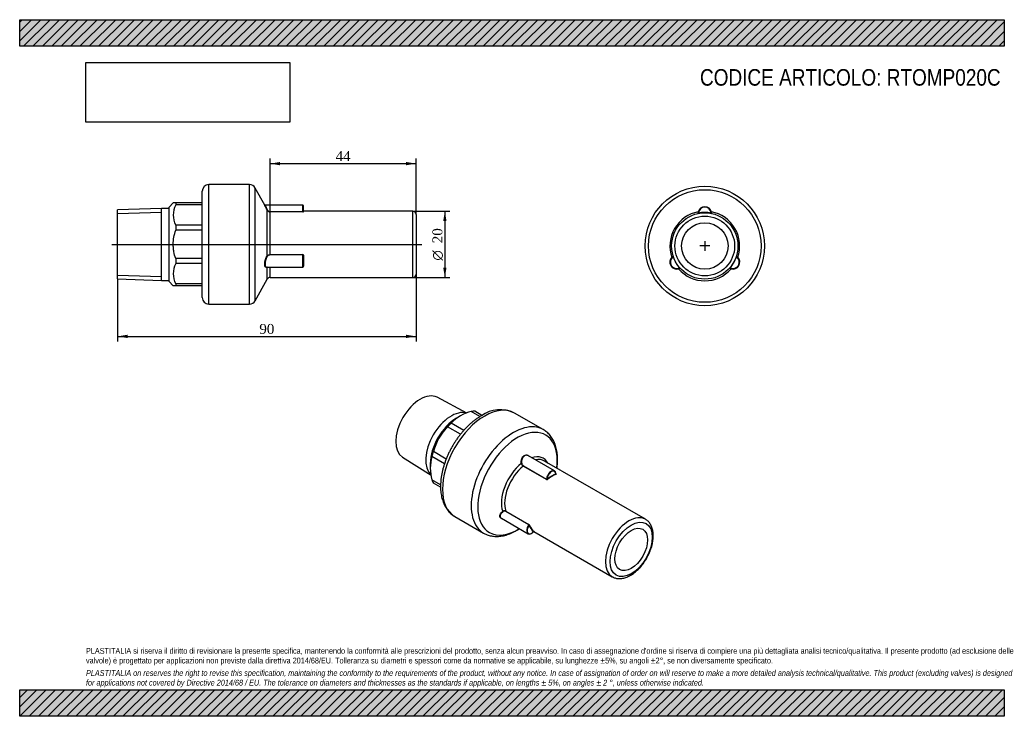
# Model space of a CAD drawing. Header units: millimetres. Extents: x 0 to 297, y 0 to 210.
import ezdxf
from ezdxf.enums import TextEntityAlignment as Align
from ezdxf.lldxf.tags import DXFTag

# ---------------------------------------------------------------- set-up
doc = ezdxf.new("R2010")
doc.units = ezdxf.units.MM
for name, color, linetype in [('Default', 7, 'Continuous'), ('DV3_Default', 7, 'Continuous'), ('IOM020C', 7, 'Continuous'), ('PARTE_PE_020', 7, 'Continuous')]:
    doc.layers.add(name, color=color, linetype=linetype)
doc.styles.add('SEACAD_Solid_Edge_ANSI1_Symbols', font='semeca1.ttf')
doc.styles.add('SEACAD_Times_New_Roman', font='times.ttf')
tags = doc.linetypes.add('CENTER2', pattern=[28.575, 19.05, -3.175, 3.175, -3.175]).pattern_tags.tags
tags[10:11] = [DXFTag(74, 4), DXFTag(75, 0), DXFTag(340, '0'), DXFTag(46, 0.0), DXFTag(50, 0.0), DXFTag(44, 0.0), DXFTag(45, 0.0)]
tags[8:9] = [DXFTag(74, 4), DXFTag(75, 0), DXFTag(340, '0'), DXFTag(46, 0.0), DXFTag(50, 0.0), DXFTag(44, 0.0), DXFTag(45, 0.0)]
tags[6:7] = [DXFTag(74, 4), DXFTag(75, 0), DXFTag(340, '0'), DXFTag(46, 0.0), DXFTag(50, 0.0), DXFTag(44, 0.0), DXFTag(45, 0.0)]
tags[4:5] = [DXFTag(74, 4), DXFTag(75, 0), DXFTag(340, '0'), DXFTag(46, 0.0), DXFTag(50, 0.0), DXFTag(44, 0.0), DXFTag(45, 0.0)]
doc.dimstyles.new('ANSImm', dxfattribs={"dimtxt": 3, "dimasz": 3, "dimexe": 1.5, "dimexo": 0, "dimgap": 0.75, "dimtad": 1, "dimdsep": 46, "dimtxsty": 'SEACAD_Times_New_Roman', "dimblk1": '_SE_FILLED', "dimblk2": '_SE_FILLED', "dimsah": 1, "dimcen": 1.5, "dimazin": 0, "dimtfac": 0.85, "dimtdec": 3, "dimtofl": 0, "dimtmove": 0, "dimatfit": 3, "dimfxl": 1, "dimarcsym": 0})
picture_1 = doc.add_image_def('image1.jpg', size_in_pixel=(4302, 1260))

# ---------------------------------------------------------------- blocks, each defined once
blk = doc.blocks.new('SEANNOT_GROUP')
at = {"layer": 'Default', "color": 7, "linetype": 'CENTER2'}
for p, q in [((206.66, 143.28), (206.66, 140.28)), ((208.16, 141.78), (205.16, 141.78))]:
    blk.add_line(p, q, dxfattribs=at)
blk = doc.blocks.new('SEANNOT_GROUP1')
at = {"layer": 'Default', "color": 7, "linetype": 'CENTER2'}
for p, q in [((206.66, 143.28), (206.66, 140.28)), ((208.16, 141.78), (205.16, 141.78))]:
    blk.add_line(p, q, dxfattribs=at)
blk = doc.blocks.new('SE')
at = {"layer": 'IOM020C', "color": 7, "linetype": 'Continuous'}
for p, q in [((134.89, 91.43), (125.92, 96.16)), ((132.69, 90.41), (131.78, 89.89)), ((138.84, 90.37), (136.23, 91.87)), ((139.45, 90.73), (137.29, 91.98)), ((132.96, 85.02), (129.09, 87.25)), ((133.94, 86.17), (130.15, 88.36)), ((115.48, 78.09), (124.08, 72.68)), ((128.14, 76.14), (124.35, 78.32)), ((128.66, 77.56), (124.79, 79.79)), ((123.84, 76.15), (123.84, 75.1)), ((126.96, 69.79), (124.35, 71.29)), ((126.95, 69.08), (124.79, 70.33))]:
    blk.add_line(p, q, dxfattribs=at)
for centre, radius, start, end in [((138.93, 80.17), 12.01, 102.9849, 137.0151), ((140.37, 75.77), 16.09, 134.4874, 165.5126), ((136.53, 74.81), 12.67, 163.9037, 196.0963)]:
    blk.add_arc(centre, radius, start, end, dxfattribs=at)
for centre, major_axis, start_param, end_param in [((120.82, 87.06), (-5.22, -9.04), 3.163693, 6.261085), ((130.15, 81.67), (5.42, 9.4), 0.132901, 3.004628), ((131.78, 80.73), (5.61, 9.72), 0.785398, 2.356194), ((133.19, 79.91), (6.61, 11.45), 0.331556, 0.453842), ((133.19, 79.91), (6.61, 11.45), 1.116954, 1.239241), ((133.19, 79.91), (-6.61, -11.45), -1.239241, -1.116954), ((147.83, 71.46), (-4.62, -8.01), -3.406139, -3.392151), ((133.19, 79.91), (-6.61, -11.45), -0.453842, -0.331556)]:
    blk.add_ellipse(centre, major_axis=major_axis, ratio=0.57735, start_param=start_param, end_param=end_param, dxfattribs=at)
at = {"layer": 'PARTE_PE_020', "color": 7, "linetype": 'Continuous'}
for p, q in [((157.93, 86.41), (149.26, 91.42)), ((161.34, 73.97), (153.46, 78.52)), ((158.88, 71.37), (151.88, 75.42)), ((151.93, 75.52), (158.93, 71.48)), ((188.75, 59.38), (158.34, 76.94)), ((161.79, 73.09), (161.81, 73.07)), ((131.26, 60.24), (139.93, 55.24)), ((145.29, 59.69), (153.34, 55.04)), ((153.59, 57.72), (146.59, 61.76)), ((146.62, 61.87), (153.62, 57.83)), ((155.1, 55.71), (178.75, 42.06))]:
    blk.add_line(p, q, dxfattribs=at)
for centre, radius, start, end in [((144.93, 82.52), 9.89, 64.03, 124.983), ((152.52, 76.47), 1.24, 191.0638, 238.6998), ((152.48, 76.44), 1.07, 190.3846, 239.0518), ((158.99, 71.62), 0.273, 245.2338, 308.1239), ((160.68, 73.07), 1.1, 0.8848, 6.9569), ((146.22, 61.12), 0.849, 62.1722, 128.2114), ((146.24, 61.1), 0.745, 61.6164, 127.9137), ((153.49, 57.57), 0.182, 7.9673, 56.3946), ((153.37, 57.42), 0.484, 24.2663, 58.3909), ((153.19, 57.19), 2.38, 299.2897, 320.7305)]:
    blk.add_arc(centre, radius, start, end, dxfattribs=at)
for centre, major_axis, ratio, start_param, end_param in [((140.26, 75.83), (-9, -15.59), 0.57735, 3.141593, 6.283185), ((148.93, 70.83), (-9, -15.59), 0.57735, 3.141252, 6.283185), ((150.16, 70.11), (-8.49, -14.7), 0.57735, 2.200596, 6.283185), ((152.73, 68.63), (-5.26, -9.1), 0.57735, 2.828559, 3.69748), ((153.34, 68.28), (-5, -8.66), 0.57735, 3.141593, 3.608821), ((152.73, 68.63), (-5.26, -9.1), 0.57735, 4.119683, 5.828694), ((153.34, 68.28), (-5, -8.66), 0.57735, 4.136279, 5.812098), ((151.36, 76.23), (-0.0989, -0.0147), 0.099155, 3.938475, 5.287764), ((151.86, 75.49), (-0.05, -0.0866), 0.57735, 0.994686, 2.317304), ((153.34, 68.28), (-5, -8.66), 0.57735, 3.137619, 3.141593), ((160.34, 72.23), (-1, -1.73), 0.57735, 2.478286, 3.886938), ((158.86, 71.44), (-0.05, -0.0866), 0.57735, 0.994686, 2.317304), ((160.34, 72.23), (-1, -1.73), 0.57735, 3.886938, 5.458897), ((160.42, 64.19), (5.05, 8.75), 0.57735, 0.59655, 0.974246), ((160.42, 72.19), (-0.95, -1.65), 0.57735, -0.872116, -0.849903), ((159.15, 71.48), (-0.0624, 0.0782), 0.458701, 0.707238, 2.278035), ((160.42, 72.19), (-0.95, -1.65), 0.57735, 3.693758, 5.41107), ((160.49, 64.15), (5, 8.66), 0.57735, 0.59655, 0.974246), ((160.42, 72.19), (-0.95, -1.65), 0.57735, 2.420699, 3.693758), ((161.83, 73.03), (-0.0336, 0.0942), 0.67547, 0.899422, 2.470218), ((161.83, 73.16), (0.05, 0.0866), 0.57735, 3.130685, 3.717703), ((145.73, 61.72), (-0.0617, 0.0787), 0.266899, 4.152241, 5.50153), ((146.55, 61.81), (-0.05, -0.0866), 0.57735, 1.347888, 2.670505), ((183.75, 50.72), (-5, -8.66), 0.57735, 3.141268, 6.277861), ((150.16, 70.11), (-8.49, -14.7), 0.57735, 0, 0.829539), ((154.42, 56.73), (0.95, 1.65), 0.57735, 1.373502, 4.386085), ((154.34, 56.77), (1, 1.73), 0.57735, 1.347888, 2.378132), ((153.55, 57.76), (-0.05, -0.0866), 0.57735, 1.347888, 2.670505), ((153.74, 57.55), (-0.0939, -0.0343), 0.734982, 3.693664, 5.26446), ((160.42, 64.19), (-5.05, -8.75), 0.57735, 5.832538, 6.210234), ((160.49, 64.15), (-5, -8.66), 0.57735, 5.832538, 6.210234), ((148.93, 70.83), (-9, -15.59), 0.57735, 0, 0.000162), ((154.34, 56.77), (1, 1.73), 0.57735, 2.378132, 3.897808), ((155.08, 55.64), (-0.0605, -0.0796), 0.814325, 3.244307, 4.815103), ((183.75, 50.72), (-5, -8.66), 0.57735, 6.277861, 6.283185)]:
    blk.add_ellipse(centre, major_axis=major_axis, ratio=ratio, start_param=start_param, end_param=end_param, dxfattribs=at)
for major_axis in [(4.5, 7.79), (-3.5, -6.06)]:
    blk.add_ellipse((184.46, 50.31), major_axis=major_axis, ratio=0.57735, dxfattribs=at)
for points, knots in [([(139.26, 90.63), (139.11, 90.53), (138.73, 90.31), (138.05, 89.87), (137.29, 89.32), (136.53, 88.71), (135.78, 88.06), (135.06, 87.37), (134.35, 86.64), (133.66, 85.87), (132.99, 85.07), (132.36, 84.24), (131.74, 83.38), (131.16, 82.5), (130.61, 81.59), (130.09, 80.67), (129.6, 79.72), (129.15, 78.77), (128.74, 77.8), (128.37, 76.83), (128.04, 75.85), (127.74, 74.87), (127.5, 73.89), (127.29, 72.92), (127.13, 71.96), (127.02, 71), (126.96, 70.07), (126.94, 69.14), (126.97, 68.24), (127.06, 67.37), (127.19, 66.52), (127.37, 65.7), (127.61, 64.92), (127.89, 64.17), (128.22, 63.47), (128.59, 62.82), (129.01, 62.22), (129.47, 61.67), (129.97, 61.17), (130.5, 60.73), (130.95, 60.42), (131.2, 60.28), (131.27, 60.25)], [0, 0, 0, 0, 0.013968, 0.040085, 0.066177, 0.092242, 0.118272, 0.144265, 0.170221, 0.196142, 0.222032, 0.247897, 0.273741, 0.29957, 0.325392, 0.351213, 0.377037, 0.40287, 0.42872, 0.454591, 0.480491, 0.506426, 0.532401, 0.558422, 0.584493, 0.610614, 0.636785, 0.663001, 0.68925, 0.715509, 0.74174, 0.7679, 0.793933, 0.819778, 0.845375, 0.870671, 0.895635, 0.920259, 0.944564, 0.968597, 0.992425, 1, 1, 1, 1]), ([(162.06, 74.79), (162.07, 74.88), (162.13, 75.29), (162.2, 76.01), (162.25, 76.94), (162.24, 77.86), (162.19, 78.75), (162.09, 79.62), (161.94, 80.46), (161.74, 81.26), (161.48, 82.03), (161.18, 82.75), (160.83, 83.44), (160.44, 84.07), (160.01, 84.65), (159.53, 85.18), (159.02, 85.66), (158.48, 86.08), (158.13, 86.29), (157.93, 86.41)], [0.6923247, 0.6923247, 0.6923247, 0.6923247, 0.697753, 0.7172481, 0.7367793, 0.756341, 0.7759228, 0.7955014, 0.8150478, 0.834526, 0.8538927, 0.8731015, 0.8921089, 0.9108812, 0.9294009, 0.9476708, 0.9657141, 0.9835719, 1, 1, 1, 1]), ([(151.3, 76.23), (151.23, 76.7), (151.27, 77.2), (151.59, 78.06), (151.87, 78.42), (152.54, 78.81), (152.92, 78.83), (153.45, 78.61), (153.63, 78.49), (153.78, 78.34)], [0, 0, 0, 0, 0.25, 0.25, 0.5, 0.5, 0.75, 0.75, 0.8835526, 0.8835526, 0.8835526, 0.8835526]), ([(153.39, 78.55), (153.36, 78.57), (153.33, 78.59), (152.96, 78.74), (152.58, 78.72), (151.94, 78.35), (151.68, 78.01), (151.38, 77.17), (151.35, 76.7), (151.43, 76.25)], [0.2241749, 0.2241749, 0.2241749, 0.2241749, 0.25, 0.25, 0.5, 0.5, 0.75, 0.75, 1, 1, 1, 1]), ([(158.93, 71.48), (158.94, 71.48), (158.94, 71.48), (158.95, 71.48), (158.96, 71.47), (158.97, 71.47), (158.98, 71.47), (158.99, 71.47), (159, 71.48), (159.01, 71.48), (159.02, 71.48), (159.04, 71.49), (159.05, 71.5), (159.06, 71.5), (159.07, 71.51), (159.07, 71.52)], [0, 0, 0, 0, 0.11363, 0.11363, 0.11363, 0.320623, 0.320623, 0.320623, 0.539278, 0.539278, 0.539278, 0.767521, 0.767521, 0.767521, 1, 1, 1, 1]), ([(161.79, 73.08), (161.79, 73.08), (161.79, 73.08), (161.78, 73.08), (161.78, 73.07), (161.78, 73.07), (161.77, 73.07), (161.77, 73.07), (161.76, 73.07), (161.76, 73.07)], [0.4747922, 0.4747922, 0.4747922, 0.4747922, 0.6100581, 0.6100581, 0.6100581, 0.8310394, 0.8310394, 0.8310394, 1, 1, 1, 1]), ([(161.79, 73.06), (161.79, 73.06), (161.79, 73.06), (161.79, 73.07), (161.79, 73.08), (161.79, 73.09)], [0.433642, 0.433642, 0.433642, 0.433642, 0.5129657, 0.7748197, 1, 1, 1, 1]), ([(161.81, 72.94), (161.85, 72.95), (161.87, 72.97), (161.87, 73.02), (161.85, 73.05), (161.81, 73.07)], [0, 0, 0, 0, 0.5, 0.5, 1, 1, 1, 1]), ([(145.46, 59.57), (145.23, 59.64), (145.05, 59.75), (144.77, 60.15), (144.77, 60.49), (145.05, 61.16), (145.34, 61.5), (145.7, 61.79)], [0.3317833, 0.3317833, 0.3317833, 0.3317833, 0.5, 0.5, 0.75, 0.75, 1, 1, 1, 1]), ([(145.78, 61.69), (145.43, 61.43), (145.15, 61.11), (144.93, 60.6), (144.9, 60.41), (144.91, 60.24)], [0, 0, 0, 0, 0.25, 0.25, 0.3976137, 0.3976137, 0.3976137, 0.3976137]), ([(144.91, 60.24), (144.93, 60.12), (144.97, 60.01), (145.09, 59.83), (145.18, 59.75), (145.28, 59.69)], [0.3976137, 0.3976137, 0.3976137, 0.3976137, 0.5, 0.5, 0.5975872, 0.5975872, 0.5975872, 0.5975872]), ([(139.93, 55.24), (140.08, 55.16), (140.39, 54.98), (140.96, 54.73), (141.6, 54.52), (142.28, 54.36), (142.97, 54.26), (143.68, 54.21), (144.42, 54.23), (145.17, 54.3), (145.93, 54.43), (146.71, 54.63), (147.49, 54.88), (148.28, 55.19), (149.08, 55.56), (149.87, 55.98), (150.42, 56.32), (150.72, 56.51), (150.75, 56.53)], [0, 0, 0, 0, 0.0120277, 0.0296739, 0.0473381, 0.0650852, 0.0829728, 0.1010475, 0.1193411, 0.137868, 0.1566242, 0.1755895, 0.1947311, 0.2140095, 0.2333842, 0.2528185, 0.272282, 0.2747618, 0.2747618, 0.2747618, 0.2747618]), ([(184.25, 42.51), (184.36, 42.57), (184.64, 42.74), (185.14, 43.08), (185.71, 43.52), (186.26, 44), (186.8, 44.52), (187.32, 45.09), (187.81, 45.68), (188.28, 46.31), (188.72, 46.96), (189.13, 47.64), (189.51, 48.34), (189.86, 49.05), (190.16, 49.77), (190.43, 50.5), (190.65, 51.22), (190.84, 51.95), (190.98, 52.67), (191.07, 53.38), (191.12, 54.08), (191.11, 54.76), (191.06, 55.41), (190.96, 56.04), (190.81, 56.64), (190.61, 57.2), (190.37, 57.71), (190.07, 58.18), (189.74, 58.6), (189.37, 58.96), (189.02, 59.22), (188.82, 59.33), (188.75, 59.37)], [0, 0, 0, 0, 0.018622, 0.053516, 0.088367, 0.12317, 0.157915, 0.192604, 0.227243, 0.261842, 0.296414, 0.330971, 0.365528, 0.400094, 0.434683, 0.469308, 0.503984, 0.538723, 0.573537, 0.608435, 0.643418, 0.678481, 0.713599, 0.748705, 0.783708, 0.818484, 0.852893, 0.886808, 0.920153, 0.952934, 0.985242, 1, 1, 1, 1]), ([(155.03, 55.68), (155.03, 55.68), (155.03, 55.68), (155.03, 55.68), (155.02, 55.68), (155.02, 55.68), (155.01, 55.68)], [0.5954097, 0.5954097, 0.5954097, 0.5954097, 0.7675209, 0.7675209, 0.7675209, 1, 1, 1, 1]), ([(155.04, 55.68), (155.04, 55.69), (155.05, 55.7), (155.08, 55.71), (155.1, 55.72), (155.12, 55.72), (155.13, 55.71), (155.14, 55.71), (155.14, 55.71), (155.14, 55.71), (155.14, 55.71)], [0, 0, 0, 0, 0.0812926, 0.1887135, 0.2777898, 0.3513176, 0.4054417, 0.445065, 0.4849977, 0.5149821, 0.5149821, 0.5149821, 0.5149821]), ([(155.09, 55.74), (155.13, 55.72), (155.15, 55.7), (155.17, 55.7), (155.16, 55.71), (155.13, 55.73)], [0, 0, 0, 0, 0.5, 0.5, 1, 1, 1, 1]), ([(178.72, 42.09), (178.78, 42.05), (178.96, 41.94), (179.33, 41.78), (179.81, 41.63), (180.31, 41.53), (180.84, 41.5), (181.38, 41.52), (181.94, 41.6), (182.51, 41.74), (183.09, 41.94), (183.68, 42.2), (184.04, 42.39), (184.25, 42.51)], [0, 0, 0, 0, 0.033002, 0.126072, 0.219119, 0.312702, 0.407328, 0.503339, 0.600869, 0.699838, 0.799994, 0.901001, 1, 1, 1, 1])]:
    blk.add_open_spline(points, degree=3, knots=knots, dxfattribs=at)
blk.add_open_spline([(153.46, 78.52), (153.44, 78.53), (153.42, 78.54), (153.39, 78.55)], degree=3, dxfattribs=at)
blk = doc.blocks.new('SE1')
at = {"layer": 'PARTE_PE_020', "color": 7, "linetype": 'Continuous'}
for p, q in [((204.67, 151.66), (204.77, 151.7)), ((204.77, 151.7), (204.79, 151.6)), ((208.56, 151.7), (208.54, 151.6)), ((208.66, 151.66), (208.56, 151.7)), ((197.11, 138.57), (197.13, 138.46)), ((197.13, 138.46), (197.22, 138.49)), ((216.2, 138.46), (216.11, 138.49)), ((216.22, 138.57), (216.2, 138.46)), ((199.02, 135.18), (199.1, 135.24)), ((199.11, 135.11), (199.02, 135.18)), ((214.22, 135.11), (214.31, 135.18)), ((214.31, 135.18), (214.23, 135.24))]:
    blk.add_line(p, q, dxfattribs=at)
for radius in [18, 16.98, 10, 9, 7]:
    blk.add_circle((206.66, 141.78), radius, dxfattribs=at)
for centre, radius, start, end in [((206.66, 141.78), 10.51, 101.0404, 198.9596), ((207.07, 151.53), 2.48, 166.8568, 179.3162), ((204.57, 151.66), 0.1, 281.9913, 357.7717), ((206.66, 151.54), 2.09, 15.4326, 164.5674), ((206.66, 151.58), 2, 2.2283, 177.7717), ((206.66, 151.58), 1.9, 3.6959, 176.3041), ((206.66, 141.78), 10.1, 79.1798, 100.8202), ((208.76, 151.66), 0.1, 182.2283, 258.0087), ((206.66, 141.78), 10.51, 341.0404, 78.9596), ((206.25, 151.53), 2.49, 0.7057, 13.1213), ((198.21, 136.9), 2.09, 135.4326, 284.5674), ((198.18, 136.88), 2, 122.2283, 297.7717), ((198.18, 136.88), 1.9, 123.6959, 296.3041), ((198.43, 136.55), 2.49, 120.7057, 133.1213), ((197.06, 138.66), 0.1, 302.2283, 18.0087), ((206.66, 141.78), 10.1, 199.1798, 220.8202), ((215.15, 136.88), 2, 242.2283, 57.7717), ((215.15, 136.88), 1.9, 243.6959, 56.3041), ((206.66, 141.78), 10.1, 319.1798, 340.8202), ((215.12, 136.9), 2.09, 255.4326, 44.5674), ((216.27, 138.66), 0.1, 161.9913, 237.7717), ((214.91, 136.55), 2.48, 46.8568, 59.3162), ((198.02, 137.25), 2.48, 286.8568, 299.3162), ((206.66, 141.78), 10.51, 221.0404, 318.9596), ((199.16, 135.02), 0.1, 41.9913, 117.7717), ((214.17, 135.02), 0.1, 62.2283, 138.0087), ((215.32, 137.26), 2.49, 240.7057, 253.1213)]:
    blk.add_arc(centre, radius, start, end, dxfattribs=at)
for centre, major_axis, start_param, end_param in [((204.64, 152.14), (-0.0963, 0.027), 1.792304, 3.141593), ((208.69, 152.14), (0.0963, 0.027), 3.141593, 4.490881), ((196.68, 138.35), (-0.0715, 0.0699), 3.141593, 4.490881), ((216.65, 138.35), (0.0715, 0.0699), 1.792304, 3.141593), ((198.7, 134.85), (0.0248, -0.0969), 1.792304, 3.141593), ((214.63, 134.85), (-0.0248, -0.0969), 3.141593, 4.490881)]:
    blk.add_ellipse(centre, major_axis=major_axis, ratio=0.448054, start_param=start_param, end_param=end_param, dxfattribs=at)
blk = doc.blocks.new('SE2')
at = {"layer": 'DV3_Default', "color": 7, "linetype": 'CENTER2'}
blk.add_line((27.8, 142.27), (121.3, 142.27), dxfattribs=at)
at = {"layer": 'IOM020C', "color": 7, "linetype": 'Continuous'}
for p, q in [((46.34, 154.78), (45.05, 153.49)), ((47.05, 154.77), (46.33, 154.77)), ((47.05, 154.77), (47.05, 154.15)), ((55.05, 154.77), (47.05, 154.77)), ((42.75, 153.12), (29.55, 152.71)), ((29.55, 131.84), (29.55, 152.71)), ((29.55, 151.55), (42.75, 151.96)), ((42.75, 131.42), (42.75, 153.12)), ((45.05, 153.12), (42.75, 153.12)), ((45.05, 131.05), (45.05, 153.49)), ((55.05, 154.15), (47.05, 154.15)), ((47.05, 148.07), (47.05, 146.58)), ((55.05, 148.07), (47.05, 148.07)), ((55.05, 146.58), (47.05, 146.58)), ((47.05, 137.97), (47.05, 136.48)), ((55.05, 137.97), (47.05, 137.97)), ((55.05, 136.48), (47.05, 136.48)), ((29.55, 133), (42.75, 132.58)), ((29.55, 131.84), (42.75, 131.42)), ((42.75, 131.42), (45.05, 131.42)), ((45.05, 131.05), (46.34, 129.77)), ((47.05, 129.77), (46.33, 129.77)), ((47.05, 130.39), (47.05, 129.77)), ((55.05, 130.39), (47.05, 130.39)), ((55.05, 129.77), (47.05, 129.77))]:
    blk.add_line(p, q, dxfattribs=at)
for centre in [(53.12, 151.11), (53.12, 133.43)]:
    blk.add_arc(centre, 6.79, 153.3754, 206.6246, dxfattribs=at)
blk.add_open_spline([(47.05, 137.97), (46.82, 138.67), (46.64, 139.38), (46.46, 140.46), (46.41, 140.82), (46.35, 141.55), (46.33, 141.92), (46.33, 143.75), (46.6, 145.18), (47.05, 146.58)], degree=3, knots=[0, 0, 0, 0, 0.25, 0.25, 0.375, 0.375, 0.5, 0.5, 1, 1, 1, 1], dxfattribs=at)
at = {"layer": 'PARTE_PE_020', "color": 7, "linetype": 'Continuous'}
for p, q in [((55.05, 126.27), (55.05, 158.27)), ((57.05, 124.27), (57.05, 160.27)), ((69.31, 160.27), (57.05, 160.27)), ((69.31, 124.27), (69.31, 160.27)), ((71.05, 125.29), (71.05, 159.25)), ((73.93, 154.12), (71.05, 159.25)), ((85.45, 154.07), (74.02, 154.07)), ((74.68, 138.86), (74.68, 152.59)), ((75.55, 152.15), (85.45, 152.15)), ((75.55, 152.05), (75.55, 152.15)), ((85.45, 152.05), (75.55, 152.05)), ((75.55, 139.18), (75.55, 152.05)), ((85.45, 152.15), (85.45, 154.07)), ((85.45, 152.05), (85.45, 152.15)), ((85.55, 153.97), (85.55, 152.19)), ((85.65, 152.1), (85.65, 152.27)), ((118.55, 152.27), (85.65, 152.27)), ((118.55, 132.27), (118.55, 152.27)), ((119.55, 151.27), (119.55, 133.27)), ((75.55, 139.18), (85.45, 139.18)), ((75.55, 139.07), (75.55, 139.18)), ((85.45, 139.07), (75.55, 139.07)), ((85.45, 139.07), (85.45, 139.18)), ((85.45, 135.37), (85.45, 139.07)), ((85.55, 138.95), (85.55, 135.47)), ((85.65, 138.99), (85.65, 135.74)), ((74.52, 135.37), (85.45, 135.37)), ((74.68, 131.76), (74.68, 135.37)), ((75.55, 132.27), (75.55, 135.37)), ((71.05, 125.29), (74.68, 131.76)), ((75.55, 132.27), (118.55, 132.27)), ((57.05, 124.27), (69.31, 124.27))]:
    blk.add_line(p, q, dxfattribs=at)
for centre, radius, start, end in [((57.05, 158.27), 2, 90, 180), ((69.31, 158.27), 2, 29.289, 90), ((74.02, 154.17), 0.1, 204.9079, 272.3318), ((105.13, 169.14), 34.57, 205.8384, 208.5603), ((75.55, 153.04), 0.985, 207.2024, 269.7975), ((75.55, 153.04), 0.889, 208.719, 270.3662), ((85.45, 153.97), 0.1, 0, 90), ((85.65, 152.37), 0.1, 180, 270), ((118.55, 151.27), 1, 0, 90), ((85.45, 138.98), 0.197, 0.9767, 90.8488), ((85.45, 138.96), 0.106, 356.9543, 87.0405), ((85.45, 135.47), 0.1, 270, 0), ((75.55, 131.27), 1, 90, 150.711), ((118.55, 133.27), 1, 270, 0), ((57.05, 126.27), 2, 180, 270), ((69.31, 126.27), 2, 270, 330.711)]:
    blk.add_arc(centre, radius, start, end, dxfattribs=at)
for centre, major_axis, ratio, start_param, end_param in [((74.77, 152.64), (-0.0887, -0.0462), 0.241089, 0.096683, 1.445972), ((85.65, 152.19), (-0.1, 0), 0.982221, 0, 1.570796), ((74.77, 138.84), (-0.0819, 0.0574), 0.625004, 0.634406, 1.983695), ((85.65, 138.95), (-0.1, 0), 0.328534, 4.712389, 6.283185), ((74.77, 135.34), (0.0443, -0.0896), 0.866093, 3.946705, 3.971916), ((85.65, 135.67), (-0.1, 0), 0.653687, 4.712389, 6.283185)]:
    blk.add_ellipse(centre, major_axis=major_axis, ratio=ratio, start_param=start_param, end_param=end_param, dxfattribs=at)
for points, knots in [([(74.68, 152.59), (74.46, 153), (74.28, 153.39), (74.01, 153.95), (73.93, 154.12), (73.93, 154.12)], [0, 0, 0, 0, 0.25, 0.25, 0.4991384, 0.4991384, 0.4991384, 0.4991384]), ([(85.45, 152.15), (85.46, 152.15), (85.46, 152.15), (85.47, 152.15), (85.48, 152.15), (85.49, 152.15), (85.5, 152.15), (85.51, 152.16), (85.52, 152.16), (85.53, 152.16), (85.54, 152.17), (85.54, 152.17), (85.54, 152.18), (85.55, 152.18), (85.55, 152.19), (85.55, 152.19)], [0, 0, 0, 0, 0.11363, 0.11363, 0.11363, 0.320623, 0.320623, 0.320623, 0.539278, 0.539278, 0.539278, 0.767521, 0.767521, 0.767521, 1, 1, 1, 1]), ([(85.45, 152.05), (85.5, 152.05), (85.56, 152.06), (85.63, 152.07), (85.65, 152.09), (85.65, 152.1)], [0, 0, 0, 0, 0.5, 0.5, 1, 1, 1, 1]), ([(74.68, 135.37), (74.46, 135.26), (74.28, 135.28), (74, 135.62), (73.93, 135.94), (73.93, 136.76), (74.01, 137.26), (74.28, 138.15), (74.46, 138.55), (74.68, 138.86)], [0, 0, 0, 0, 0.25, 0.25, 0.5, 0.5, 0.75, 0.75, 1, 1, 1, 1]), ([(74.77, 138.77), (74.55, 138.48), (74.37, 138.1), (74.1, 137.24), (74.02, 136.77), (74.01, 135.98), (74.09, 135.68), (74.31, 135.42), (74.41, 135.37), (74.52, 135.37)], [0, 0, 0, 0, 0.25, 0.25, 0.5, 0.5, 0.75, 0.75, 0.8975076, 0.8975076, 0.8975076, 0.8975076]), ([(74.68, 138.86), (74.76, 138.97), (74.89, 139.05), (75.12, 139.13), (75.2, 139.15), (75.37, 139.17), (75.46, 139.18), (75.55, 139.18)], [0, 0, 0, 0, 0.5, 0.5, 0.75, 0.75, 1, 1, 1, 1]), ([(75.55, 139.07), (75.39, 139.07), (75.23, 139.04), (74.96, 138.95), (74.84, 138.87), (74.77, 138.77)], [0, 0, 0, 0, 0.5, 0.5, 1, 1, 1, 1]), ([(85.55, 135.6), (85.57, 135.61), (85.58, 135.62), (85.63, 135.66), (85.65, 135.7), (85.65, 135.74)], [0.3300012, 0.3300012, 0.3300012, 0.3300012, 0.5, 0.5, 1, 1, 1, 1])]:
    blk.add_open_spline(points, degree=3, knots=knots, dxfattribs=at)
blk = doc.blocks.new('GDimGGroup')
at = {"layer": 'Default', "linetype": 'Continuous'}
for points in [[(128.75, 149.27), (128.25, 152.27), (127.75, 149.27)], [(128.75, 135.27), (127.75, 135.27), (128.25, 132.27)]]:
    blk.add_hatch(color=7, dxfattribs=at).paths.add_polyline_path(points)
at = {"layer": 'Default', "color": 7, "linetype": 'Continuous'}
for p, q in [((118.55, 152.27), (129.75, 152.27)), ((128.25, 152.27), (128.25, 132.27)), ((118.55, 132.27), (129.75, 132.27))]:
    blk.add_line(p, q, dxfattribs=at)
for s, style, p in [('20', 'SEACAD_Times_New_Roman', (124.5, 142.61)), ('O', 'SEACAD_Solid_Edge_ANSI1_Symbols', (124.5, 137.39))]:
    blk.add_text(s, height=3, rotation=90, dxfattribs=dict(at, style=style)).set_placement(p, align=Align.TOP_LEFT)
blk = doc.blocks.new('DMBLK9')
at = {"layer": 'Default', "linetype": 'Continuous'}
for points in [[(78.55, 167.11), (75.55, 166.61), (78.55, 166.11)], [(116.55, 167.11), (116.55, 166.11), (119.55, 166.61)]]:
    blk.add_hatch(color=7, dxfattribs=at).paths.add_polyline_path(points)
at = {"layer": 'Default', "color": 7, "linetype": 'Continuous'}
for p, q in [((75.55, 152.05), (75.55, 168.11)), ((75.55, 166.61), (119.55, 166.61)), ((119.55, 151.27), (119.55, 168.11))]:
    blk.add_line(p, q, dxfattribs=at)
at = {"layer": 'Default', "color": 7, "linetype": 'Continuous', "style": 'SEACAD_Times_New_Roman'}
blk.add_text('44', height=3, dxfattribs=at).set_placement((95.28, 170.36), align=Align.TOP_LEFT)
blk = doc.blocks.new('_SE_FILLED')
at = {"color": 0}
blk.add_line((0, 0), (-1, 0), dxfattribs=at)
blk.add_solid([(0, 0), (-1, -0.1665), (-1, 0.1665), (0, 0)], dxfattribs=at)
blk = doc.blocks.new('DMBLK10')
at = {"layer": 'Default', "linetype": 'Continuous'}
for points in [[(32.55, 114.03), (32.55, 115.03), (29.55, 114.53)], [(116.55, 114.03), (119.55, 114.53), (116.55, 115.03)]]:
    blk.add_hatch(color=7, dxfattribs=at).paths.add_polyline_path(points)
at = {"layer": 'Default', "color": 7, "linetype": 'Continuous'}
for p, q in [((29.55, 131.84), (29.55, 113.03)), ((119.55, 133.27), (119.55, 113.03)), ((29.55, 114.53), (119.55, 114.53))]:
    blk.add_line(p, q, dxfattribs=at)
at = {"layer": 'Default', "color": 7, "linetype": 'Continuous', "style": 'SEACAD_Times_New_Roman'}
blk.add_text('90', height=3, dxfattribs=at).set_placement((72.28, 118.28), align=Align.TOP_LEFT)

msp = doc.modelspace()

# ---------------------------------------------------------------- hatches: boundary and pattern name
at = {"layer": 'Default', "linetype": 'Continuous'}
h = msp.add_hatch(dxfattribs=at)
h.set_pattern_fill('LINE', scale=0.62992, angle=45, style=0)
h.paths.add_polyline_path([(297, 202), (297, 210), (0, 210), (0, 202)])
for points in [[(297, 202), (297, 210), (0, 210), (0, 202)], [(297, 0), (297, 8), (0, 8), (0, 0)]]:
    msp.add_hatch(color=7, dxfattribs=at).paths.add_polyline_path(points)
h = msp.add_hatch(dxfattribs=at)
h.set_pattern_fill('LINE', scale=0.62992, angle=45, style=0)
h.paths.add_polyline_path([(297, 0), (297, 8), (0, 8), (0, 0)])

# ---------------------------------------------------------------- linework, layer by layer
at = {"layer": 'Default', "color": 7, "linetype": 'Continuous'}
for p, q in [((0, 210), (297, 210)), ((0, 202), (0, 210)), ((297, 210), (297, 202)), ((297, 202), (0, 202)), ((0, 8), (297, 8)), ((0, 0), (0, 8)), ((297, 8), (297, 0)), ((297, 0), (0, 0))]:
    msp.add_line(p, q, dxfattribs=at)

# ---------------------------------------------------------------- block references
at = {"layer": 'Default'}
for name in ['SE2', 'SE1', 'GDimGGroup', 'SEANNOT_GROUP', 'SEANNOT_GROUP1', 'SE']:
    msp.add_blockref(name, (0, 0), dxfattribs=at)

# ---------------------------------------------------------------- texts
at = {"layer": 'Default', "attachment_point": 1}
for s, insert, char_height, width in [('{\\fArial Narrow|b0||i0||c0|p34;\\C7;\\H5.;\\W1.;CODICE ARTICOLO: RTOMP020C}', (205.205, 195.112), 5, 91.61251), ("{\\fArial Narrow|b0||i0||c0|p34;\\C7;\\H1.75;\\W1.;PLASTITALIA si riserva il diritto di revisionare la presente specifica, mantenendo la conformità alle prescrizioni del prodotto, senza alcun preavviso. In caso di assegnazione d'ordine si riserva di compiere una più dettagliata analisi tecnico/qualitativa. Il presente prodotto (ad esclusione delle \\P}{\\fArial Narrow|b0||i0||c0|p34;\\C7;\\H1.75;\\W1.;valvole) è progettato per applicazioni non previste dalla direttiva 2014/68/EU. Tolleranza su diametri e spessori come da normative se applicabile, su lunghezze ±5%, su angoli ±2°, se non diversamente specificato.\\P}{\\fArial Narrow|b0||i0||c0|p34;\\C7;\\H0.5;\\W1.;   \\P}{\\fArial Narrow|b0||i1||c0|p34;\\C7;\\H1.75;\\W1.;PLASTITALIA on reserves the right to revise this specification, maintaining the conformity to the requirements of the product, without any notice. In case of assignation of order on will reserve to make a more detailed analysis technical/qualitative. This product (excluding valves) is designed \\P}{\\fArial Narrow|b0||i1||c0|p34;\\C7;\\H1.75;\\W1.;for applications not covered by Directive 2014/68 / EU. The tolerance on diameters and thicknesses as the standards if applicable, on lengths ± 5%, on angles ± 2 °, unless otherwise indicated.\\P}", (20, 20.602), 1.75, 257)]:
    msp.add_mtext(s, dxfattribs=dict(at, insert=insert, char_height=char_height, width=width))

# ---------------------------------------------------------------- dimensions: what is measured, and where the dimension line sits
at = {"layer": 'Default', "color": 7, "linetype": 'Continuous'}
for base, p1, p2, picture, middle in [((119.551, 166.609), (75.551, 152.055), (119.551, 151.273), 'DMBLK9', (97.551, 166.609)), ((119.551, 114.528), (29.551, 131.835), (119.551, 133.273), 'DMBLK10', (74.551, 114.528))]:
    dim = msp.add_linear_dim(base=base, p1=p1, p2=p2, text='\\A1;<>', dimstyle='ANSImm', dxfattribs=at)
    dim.commit()
    dim.dimension.update_dxf_attribs({"geometry": picture, "text_midpoint": middle, "dimtype": 160})

# ---------------------------------------------------------------- pictures from other files: only their frames are drawn
image = msp.add_image(picture_1, insert=(20, 179.103), size_in_units=(61.457, 18))
image.dxf.flags = 7

doc.saveas('drawing.dxf')
